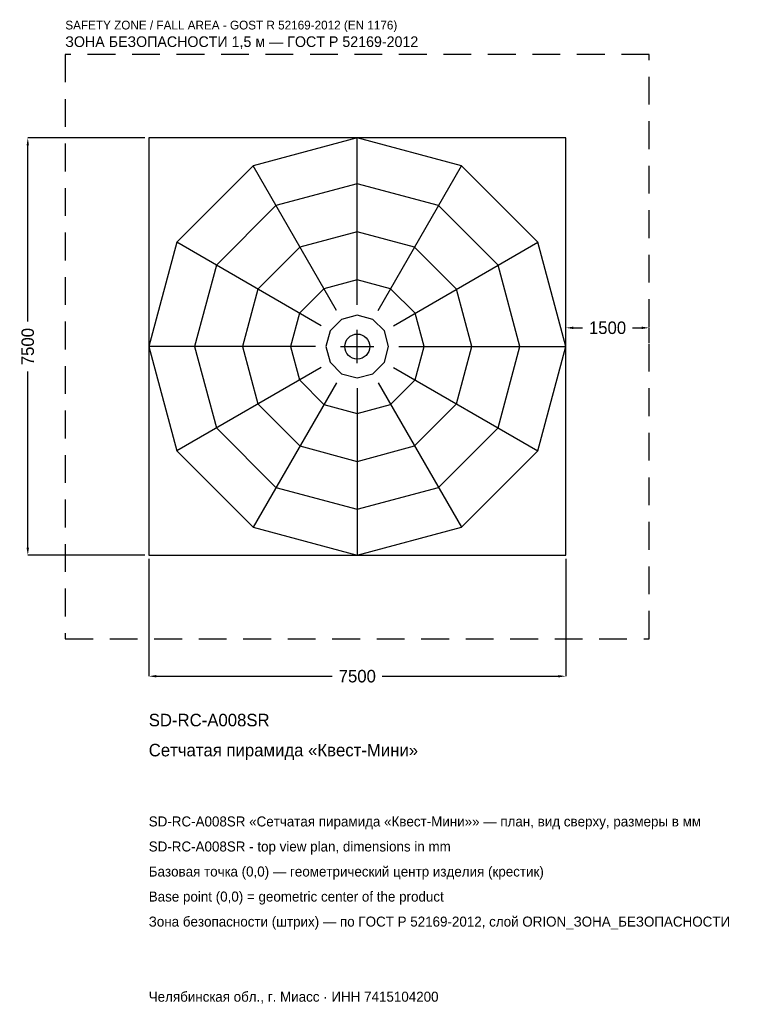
# Model space of a CAD drawing. Header units: metres. Extents: x -6071 to 6852, y -11822 to 5876.
import ezdxf

# ---------------------------------------------------------------- set-up
doc = ezdxf.new("R2010")
doc.units = ezdxf.units.M
doc.linetypes.add('DASHED', pattern=[800, 500, -300])
for name, color, linetype in [('ORION_ДАННЫЕ', 3, 'Continuous'), ('ORION_ЗОНА_БЕЗОПАСНОСТИ', 1, 'Continuous'), ('ORION_КОНТУР', 7, 'Continuous'), ('ORION_РАЗМЕРЫ', 8, 'Continuous')]:
    doc.layers.add(name, color=color, linetype=linetype)
doc.dimstyles.new('ORION', dxfattribs={"dimtxt": 225, "dimasz": 135, "dimexe": 1.25, "dimexo": 67.5, "dimtad": 1, "dimdec": 0, "dimcen": 2.5, "dimazin": 3, "dimtfac": 1, "dimtmove": 0, "dimatfit": 3, "dimarcsym": 0})

# ---------------------------------------------------------------- blocks, each defined once
blk = doc.blocks.new('_CLOSEDFILLED')
at = {"color": 0, "linetype": 'BYBLOCK'}
blk.add_solid([(-1, 0.16), (0, 0), (-1, -0.16)], dxfattribs=at)
blk = doc.blocks.new('*D1')
for p, q in [((-3750, -3817.5), (-3750, -5925)), ((3750, -3817.5), (3750, -5925)), ((-3615, -5925), (-450, -5925)), ((450, -5925), (3615, -5925))]:
    blk.add_line(p, q)
at = {"layer": 'Defpoints'}
for p in [(-3750, -3750), (3750, -3750), (-3750, -5925)]:
    blk.add_point(p, dxfattribs=at)
at = {"layer": 'ORION_РАЗМЕРЫ', "xscale": 135, "yscale": 135, "rotation": 180}
blk.add_blockref('_CLOSEDFILLED', (-3750, -5925), dxfattribs=at)
at = {"layer": 'ORION_РАЗМЕРЫ', "xscale": 135, "yscale": 135}
blk.add_blockref('_CLOSEDFILLED', (3750, -5925), dxfattribs=at)
at = {"layer": 'ORION_РАЗМЕРЫ', "insert": (0, -5925), "char_height": 225, "attachment_point": 5}
blk.add_mtext('7500', dxfattribs=at)
blk = doc.blocks.new('*D2')
for p, q in [((-3817.5, 3750), (-5925, 3750)), ((-5925, 450), (-5925, 3615)), ((-5925, -3615), (-5925, -450)), ((-3817.5, -3750), (-5925, -3750))]:
    blk.add_line(p, q)
at = {"layer": 'Defpoints'}
for p in [(-3750, 3750), (-5925, -3750), (-3750, -3750)]:
    blk.add_point(p, dxfattribs=at)
at = {"layer": 'ORION_РАЗМЕРЫ', "xscale": 135, "yscale": 135}
for p, rotation in [((-5925, 3750), 90), ((-5925, -3750), 270)]:
    blk.add_blockref('_CLOSEDFILLED', p, dxfattribs=dict(at, rotation=rotation))
at = {"layer": 'ORION_РАЗМЕРЫ', "insert": (-5925, 0), "char_height": 225, "attachment_point": 5, "rotation": 90}
blk.add_mtext('7500', dxfattribs=at)
blk = doc.blocks.new('*D3')
for p, q in [((3750, 67.5), (3750, 337.5)), ((3885, 337.5), (4050, 337.5)), ((4950, 337.5), (5115, 337.5)), ((5250, 67.5), (5250, 337.5))]:
    blk.add_line(p, q)
at = {"layer": 'Defpoints'}
for p in [(3750, 337.5), (3750, 0), (5250, 0)]:
    blk.add_point(p, dxfattribs=at)
at = {"layer": 'ORION_РАЗМЕРЫ', "xscale": 135, "yscale": 135, "rotation": 180}
blk.add_blockref('_CLOSEDFILLED', (3750, 337.5), dxfattribs=at)
at = {"layer": 'ORION_РАЗМЕРЫ', "xscale": 135, "yscale": 135}
blk.add_blockref('_CLOSEDFILLED', (5250, 337.5), dxfattribs=at)
at = {"layer": 'ORION_РАЗМЕРЫ', "insert": (4500, 337.5), "char_height": 225, "attachment_point": 5}
blk.add_mtext('1500', dxfattribs=at)
blk = doc.blocks.new('ОРИОН SD-RC-A008SR Сетчатая пирамида Квест-Мини')
at = {"layer": 'ORION_ЗОНА_БЕЗОПАСНОСТИ', "linetype": 'DASHED'}
blk.add_lwpolyline([(-5250, -5250), (5250, -5250), (5250, 5250), (-5250, 5250)], close=True, dxfattribs=at)
at = {"layer": 'ORION_КОНТУР'}
for p, q in [((0, 750), (0, 3750)), ((-375, 649.5), (-1875, 3247.6)), ((375, 649.5), (1875, 3247.6)), ((-649.5, 375), (-3247.6, 1875)), ((649.5, 375), (3247.6, 1875)), ((-750, 0), (-3750, 0)), ((750, 0), (3750, 0)), ((-649.5, -375), (-3247.6, -1875)), ((649.5, -375), (3247.6, -1875)), ((-375, -649.5), (-1875, -3247.6)), ((375, -649.5), (1875, -3247.6)), ((0, -750), (0, -3750))]:
    blk.add_line(p, q, dxfattribs=at)
for points in [[(-3750, -3750), (3750, -3750), (3750, 3750), (-3750, 3750)], [(3750, 0), (3247.6, 1875), (1875, 3247.6), (0, 3750), (-1875, 3247.6), (-3247.6, 1875), (-3750, 0), (-3247.6, -1875), (-1875, -3247.6), (0, -3750), (1875, -3247.6), (3247.6, -1875)], [(2925, 0), (2533.1, 1462.5), (1462.5, 2533.1), (0, 2925), (-1462.5, 2533.1), (-2533.1, 1462.5), (-2925, 0), (-2533.1, -1462.5), (-1462.5, -2533.1), (0, -2925), (1462.5, -2533.1), (2533.1, -1462.5)], [(2062.5, 0), (1786.2, 1031.2), (1031.2, 1786.2), (0, 2062.5), (-1031.3, 1786.2), (-1786.2, 1031.2), (-2062.5, 0), (-1786.2, -1031.3), (-1031.3, -1786.2), (0, -2062.5), (1031.2, -1786.2), (1786.2, -1031.3)], [(1200, 0), (1039.2, 600), (600, 1039.2), (0, 1200), (-600, 1039.2), (-1039.2, 600), (-1200, 0), (-1039.2, -600), (-600, -1039.2), (0, -1200), (600, -1039.2), (1039.2, -600)], [(562.5, 0), (487.1, 281.2), (281.2, 487.1), (0, 562.5), (-281.2, 487.1), (-487.1, 281.2), (-562.5, 0), (-487.1, -281.2), (-281.2, -487.1), (0, -562.5), (281.2, -487.1), (487.1, -281.2)]]:
    blk.add_lwpolyline(points, close=True, dxfattribs=at)
blk.add_circle((0, 0), 225, dxfattribs=at)
at = {"layer": 'ORION_РАЗМЕРЫ'}
for p, q in [((0, -300), (0, 300)), ((-300, 0), (300, 0))]:
    blk.add_line(p, q, dxfattribs=at)
at = {"layer": 'ORION_ДАННЫЕ'}
for tag, p in [('АРТИКУЛ', (-3750, -6825)), ('НАИМЕНОВАНИЕ', (-3750, -7365))]:
    blk.add_attdef(tag, p, '', height=225, dxfattribs=at)
at = {"layer": 'ORION_ДАННЫЕ', "flags": 1}
for tag, p in [('ПРОИЗВОДИТЕЛЬ', (-3750, -7905)), ('ТЕЛЕФОН', (-3750, -8445)), ('САЙТ', (-3750, -9525)), ('АДРЕС', (-3750, -10065)), ('РЕКВИЗИТЫ', (-3750, -10605)), ('ГАБАРИТЫ', (-3750, -11145)), ('ЗОНА_БЕЗОПАСНОСТИ', (-3750, -11685))]:
    blk.add_attdef(tag, p, '', height=225, dxfattribs=at)
at = {"layer": 'ORION_ЗОНА_БЕЗОПАСНОСТИ', "color": 1}
for s, height, p in [('SAFETY ZONE / FALL AREA - GOST R 52169-2012 (EN 1176)', 157.5, (-5250, 5700)), ('ЗОНА БЕЗОПАСНОСТИ 1,5 м — ГОСТ Р 52169-2012', 191.25, (-5250, 5385))]:
    blk.add_text(s, height=height, dxfattribs=at).set_placement(p)
at = {"layer": 'ORION_РАЗМЕРЫ'}
dim = blk.add_linear_dim(base=(-5925, -3750), p1=(-3750, -3750), p2=(-3750, 3750), angle=90, dimstyle='ORION', dxfattribs=at)
dim.commit()
dim.dimension.update_dxf_attribs({"geometry": '*D2', "text_midpoint": (-5925, 0)})
for base, p1, p2, picture, middle in [((3750, 337.5), (3750, 0), (5250, 0), '*D3', (4500, 337.5)), ((-3750, -5925), (-3750, -3750), (3750, -3750), '*D1', (0, -5925))]:
    dim = blk.add_linear_dim(base=base, p1=p1, p2=p2, dimstyle='ORION', dxfattribs=at)
    dim.commit()
    dim.dimension.update_dxf_attribs({"geometry": picture, "text_midpoint": middle})

msp = doc.modelspace()

# ---------------------------------------------------------------- block references
msp.add_blockref('ОРИОН SD-RC-A008SR Сетчатая пирамида Квест-Мини', (0, 0)).add_auto_attribs({'АРТИКУЛ': 'SD-RC-A008SR', 'НАИМЕНОВАНИЕ': 'Сетчатая пирамида «Квест-Мини»'})

# ---------------------------------------------------------------- texts
at = {"layer": 'ORION_ДАННЫЕ', "color": 3}
for s, p in [('SD-RC-A008SR «Сетчатая пирамида «Квест-Мини»» — план, вид сверху, размеры в мм', (-3750, -8625)), ('SD-RC-A008SR - top view plan, dimensions in mm', (-3750, -9075)), ('Челябинская обл., г. Миасс · ИНН 7415104200', (-3750, -11775))]:
    msp.add_text(s, height=180, dxfattribs=at).set_placement(p)
at = {"layer": 'ORION_ДАННЫЕ', "color": 7}
for s, p in [('Базовая точка (0,0) — геометрический центр изделия (крестик)', (-3750, -9525)), ('Base point (0,0) = geometric center of the product', (-3750, -9975))]:
    msp.add_text(s, height=180, dxfattribs=at).set_placement(p)
at = {"layer": 'ORION_ДАННЫЕ', "color": 1}
msp.add_text('Зона безопасности (штрих) — по ГОСТ Р 52169-2012, слой ORION_ЗОНА_БЕЗОПАСНОСТИ', height=180, dxfattribs=at).set_placement((-3750, -10425))

doc.saveas('drawing.dxf')
